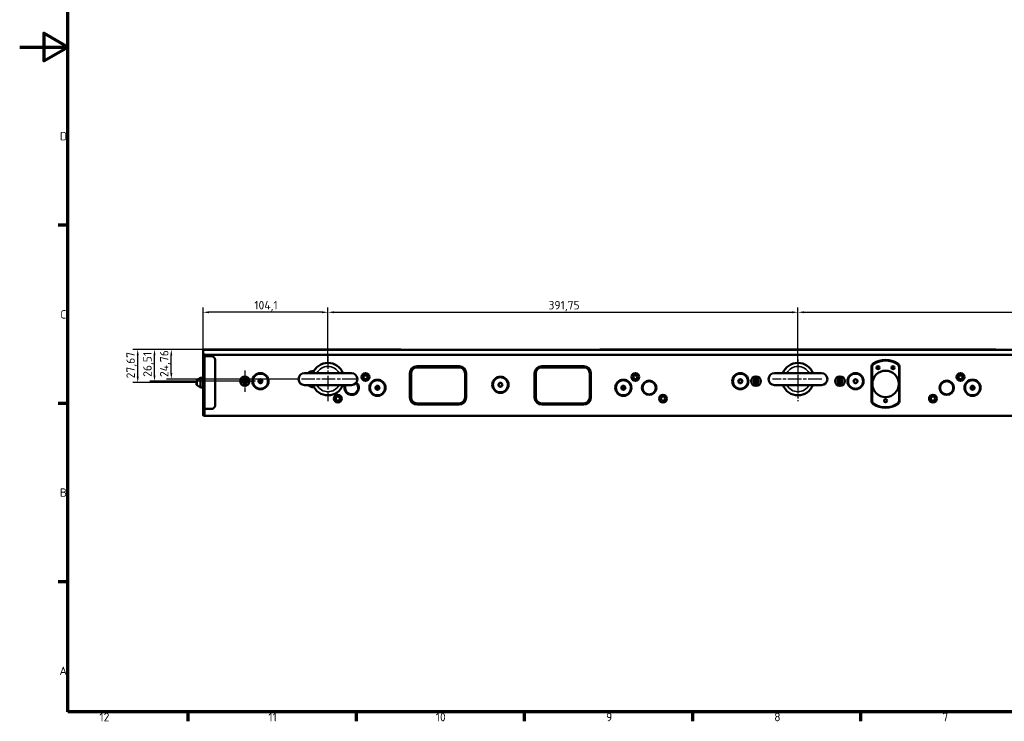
# Model space of a CAD drawing. Header units: millimetres. Extents: x 0 to 5372, y -189 to 1188.
# Tile 1 of 30: x 0 to 821, y 32 to 617. Entities that reach past the tile are written whole.
import ezdxf

# ---------------------------------------------------------------- set-up
doc = ezdxf.new("R2010")
doc.units = ezdxf.units.MM
doc.header["$LTSCALE"] = 2
doc.linetypes.add('CHAIN', pattern=[0.3543, 0.2362, -0.0295, 0.0591, -0.0295])
doc.layers.get('0').update_dxf_attribs({"lineweight": 25})
for name, color, linetype, lineweight in [('Bemaßung (ISO)', 7, 'Continuous', 25), ('Mittelpunktmarkierung (ISO)', 7, 'Continuous', 25), ('Rahmen (ISO)', 7, 'Continuous', 70), ('Sichtbar (ISO)', 7, 'Continuous', 50), ('Sichtbar schmal (ISO)', 7, 'Continuous', 35)]:
    doc.layers.add(name, color=color, linetype=linetype, lineweight=lineweight)
doc.styles.add('Notiztext (DIN)', font='isocpeur.ttf')
doc.dimstyles.new('Standard (DIN)', dxfattribs={"dimscale": 2, "dimtxt": 3.5, "dimasz": 2.5, "dimexe": 2, "dimexo": 0.5, "dimgap": 0.5, "dimtad": 1, "dimrnd": 1e-08, "dimtxsty": 'Notiztext (DIN)', "dimcen": 0.09, "dimdle": 10, "dimclrd": 256, "dimclre": 256, "dimclrt": 256, "dimadec": 0, "dimazin": 0, "dimtfac": 1, "dimtmove": 0, "dimatfit": 3, "dimfxl": 1, "dimtolj": 1, "dimtzin": 0, "dimlwd": -1, "dimlwe": -1, "dimarcsym": 0})

# ---------------------------------------------------------------- blocks, each defined once
blk = doc.blocks.new('Ränder Vorgaberahmen')
at = {"layer": 'Rahmen (ISO)'}
for p, q in [((20, 222.75), (16.1, 222.75)), ((20, 148.5), (16.1, 148.5)), ((20, 74.25), (16.1, 74.25)), ((70.08, 20), (70.08, 16.1)), ((140.17, 20), (140.17, 16.1)), ((210.25, 20), (210.25, 16.1)), ((280.33, 20), (280.33, 16.1)), ((350.42, 20), (350.42, 16.1))]:
    blk.add_line(p, q, dxfattribs=at)
at = {"layer": 'Rahmen (ISO)', "flags": 128}
for points in [[(20, 20), (20, 574), (821, 574), (821, 20), (20, 20)], [(0, 297), (20, 297), (10, 302.77), (10, 291.23), (20, 297)]]:
    blk.add_lwpolyline(points, dxfattribs=at)
at = {"layer": 'Rahmen (ISO)', "char_height": 3.5, "attachment_point": 7, "style": 'Notiztext (DIN)'}
for s, insert in [('D', (16.75, 258.13)), ('C', (16.93, 183.88)), ('B', (16.75, 109.63)), ('A', (16.58, 35.38)), ('12', (33.24, 16.1)), ('11', (103.67, 16.1)), ('10', (173.41, 16.1)), ('9', (244.37, 16.1)), ('8', (314.45, 16.1)), ('7', (384.53, 16.1))]:
    blk.add_mtext(s, dxfattribs=dict(at, insert=insert))
blk = doc.blocks.new('*D21')
at = {"layer": 'Bemaßung (ISO)', "transparency": 16777216}
for p, q in [((256.93, 331.84), (256.93, 377.03)), ((261.93, 373.03), (643.68, 373.03)), ((648.68, 331.84), (648.68, 377.03))]:
    blk.add_line(p, q, dxfattribs=at)
for points in [[(261.93, 373.86), (261.93, 372.19), (256.93, 373.03)], [(643.68, 373.86), (643.68, 372.19), (648.68, 373.03)]]:
    blk.add_solid(points, dxfattribs=at)
at = {"layer": 'Defpoints', "color": 0, "transparency": 16777216}
for p in [(648.68, 373.03), (256.93, 330.84), (648.68, 330.84)]:
    blk.add_point(p, dxfattribs=at)
at = {"layer": 'Bemaßung (ISO)', "transparency": 16777216, "insert": (440.75, 382.43), "char_height": 7, "attachment_point": 1, "style": 'Notiztext (DIN)'}
blk.add_mtext('\\A1;391,75', dxfattribs=at)
blk = doc.blocks.new('*D22')
at = {"layer": 'Bemaßung (ISO)', "transparency": 16777216}
for p, q in [((648.68, 331.84), (648.68, 377.03)), ((653.68, 373.03), (1036.93, 373.03)), ((1041.93, 332.09), (1041.93, 377.03))]:
    blk.add_line(p, q, dxfattribs=at)
for points in [[(653.68, 373.86), (653.68, 372.19), (648.68, 373.03)], [(1036.93, 373.86), (1036.93, 372.19), (1041.93, 373.03)]]:
    blk.add_solid(points, dxfattribs=at)
at = {"layer": 'Defpoints', "color": 0, "transparency": 16777216}
for p in [(1041.93, 373.03), (648.68, 330.84), (1041.93, 331.09)]:
    blk.add_point(p, dxfattribs=at)
at = {"layer": 'Bemaßung (ISO)', "transparency": 16777216, "insert": (832.55, 382.43), "char_height": 7, "attachment_point": 1, "style": 'Notiztext (DIN)'}
blk.add_mtext('\\A1;393,26', dxfattribs=at)
blk = doc.blocks.new('*D23')
at = {"layer": 'Bemaßung (ISO)', "transparency": 16777216}
for p, q in [((152.83, 337.43), (152.83, 377.03)), ((251.93, 373.03), (157.83, 373.03)), ((256.93, 331.84), (256.93, 377.03))]:
    blk.add_line(p, q, dxfattribs=at)
for points in [[(157.83, 373.86), (157.83, 372.19), (152.83, 373.03)], [(251.93, 373.86), (251.93, 372.19), (256.93, 373.03)]]:
    blk.add_solid(points, dxfattribs=at)
at = {"layer": 'Defpoints', "color": 0, "transparency": 16777216}
for p in [(152.83, 373.03), (152.83, 336.43), (256.93, 330.84)]:
    blk.add_point(p, dxfattribs=at)
at = {"layer": 'Bemaßung (ISO)', "transparency": 16777216, "insert": (195.58, 382.43), "char_height": 7, "attachment_point": 1, "style": 'Notiztext (DIN)'}
blk.add_mtext('\\A1;104,1', dxfattribs=at)
blk = doc.blocks.new('*D34')
at = {"layer": 'Bemaßung (ISO)', "transparency": 16777216}
for p, q in [((152.33, 342.11), (94.37, 342.11)), ((98.37, 319.43), (98.37, 337.11)), ((146.33, 314.43), (94.37, 314.43))]:
    blk.add_line(p, q, dxfattribs=at)
for points in [[(97.53, 337.11), (99.2, 337.11), (98.37, 342.11)], [(97.53, 319.43), (99.2, 319.43), (98.37, 314.43)]]:
    blk.add_solid(points, dxfattribs=at)
at = {"layer": 'Defpoints', "color": 0, "transparency": 16777216}
for p in [(98.37, 342.11), (153.33, 342.11), (147.33, 314.43)]:
    blk.add_point(p, dxfattribs=at)
at = {"layer": 'Bemaßung (ISO)', "transparency": 16777216, "insert": (88.97, 317.92), "char_height": 7, "attachment_point": 1, "rotation": 90, "style": 'Notiztext (DIN)'}
blk.add_mtext('\\A1;27,67', dxfattribs=at)
blk = doc.blocks.new('*D35')
at = {"layer": 'Bemaßung (ISO)', "transparency": 16777216}
for p, q in [((152.33, 342.11), (108.37, 342.11)), ((112.37, 320.59), (112.37, 337.11)), ((182.68, 315.59), (108.37, 315.59))]:
    blk.add_line(p, q, dxfattribs=at)
for points in [[(111.53, 337.11), (113.2, 337.11), (112.37, 342.11)], [(111.53, 320.59), (113.2, 320.59), (112.37, 315.59)]]:
    blk.add_solid(points, dxfattribs=at)
at = {"layer": 'Defpoints', "color": 0, "transparency": 16777216}
for p in [(112.37, 342.11), (153.33, 342.11), (183.68, 315.59)]:
    blk.add_point(p, dxfattribs=at)
at = {"layer": 'Bemaßung (ISO)', "transparency": 16777216, "insert": (102.97, 319.2), "char_height": 7, "attachment_point": 1, "rotation": 90, "style": 'Notiztext (DIN)'}
blk.add_mtext('\\A1;26,51', dxfattribs=at)
blk = doc.blocks.new('*D36')
at = {"layer": 'Bemaßung (ISO)', "transparency": 16777216}
for p, q in [((152.33, 342.11), (122.37, 342.11)), ((126.37, 322.34), (126.37, 337.11)), ((231.43, 317.34), (122.37, 317.34))]:
    blk.add_line(p, q, dxfattribs=at)
for points in [[(125.53, 337.11), (127.2, 337.11), (126.37, 342.11)], [(125.53, 322.34), (127.2, 322.34), (126.37, 317.34)]]:
    blk.add_solid(points, dxfattribs=at)
at = {"layer": 'Defpoints', "color": 0, "transparency": 16777216}
for p in [(126.37, 342.11), (153.33, 342.11), (232.43, 317.34)]:
    blk.add_point(p, dxfattribs=at)
at = {"layer": 'Bemaßung (ISO)', "transparency": 16777216, "insert": (116.97, 319.03), "char_height": 7, "attachment_point": 1, "rotation": 90, "style": 'Notiztext (DIN)'}
blk.add_mtext('\\A1;24,76', dxfattribs=at)

msp = doc.modelspace()

# ---------------------------------------------------------------- linework, layer by layer
at = {"layer": 'Mittelpunktmarkierung (ISO)', "linetype": 'CHAIN', "ltscale": 23.990969}
for p, q in [((256.926, 337.142), (256.926, 298.843)), ((648.676, 333.685), (648.676, 298.843)), ((280.076, 317.343), (234.92, 317.343)), ((668.607, 317.343), (627.403, 317.343))]:
    msp.add_line(p, q, dxfattribs=at)
at = {"layer": 'Mittelpunktmarkierung (ISO)', "linetype": 'CHAIN', "ltscale": 10.000767}
for p, q in [((187.676, 324.593), (187.676, 306.593)), ((196.676, 315.593), (178.676, 315.593))]:
    msp.add_line(p, q, dxfattribs=at)
at = {"layer": 'Sichtbar (ISO)'}
for p, q in [((152.826, 341.607), (153.326, 342.107)), ((153.326, 341.846), (152.826, 341.346)), ((152.826, 341.607), (152.826, 341.346)), ((152.826, 341.346), (152.826, 340.765)), ((152.826, 336.433), (152.826, 340.765)), ((153.326, 341.846), (153.326, 342.107)), ((317.676, 342.107), (153.326, 342.107)), ((153.326, 341.846), (1144.026, 341.846)), ((154.326, 337.52), (1143.026, 337.52)), ((317.676, 342.107), (317.676, 341.846)), ((317.936, 341.846), (317.676, 342.107)), ((483.416, 341.846), (483.676, 342.107)), ((483.676, 341.846), (483.676, 342.107)), ((813.676, 342.107), (483.676, 342.107)), ((813.676, 342.107), (813.676, 341.846)), ((813.936, 341.846), (813.676, 342.107)), ((152.826, 336.433), (154.326, 336.433)), ((154.326, 336.433), (152.826, 336.433)), ((152.826, 292.433), (152.826, 336.433)), ((154.326, 336.433), (159.826, 336.433)), ((159.826, 336.433), (154.326, 336.433)), ((162.826, 333.433), (162.826, 295.433)), ((162.826, 295.433), (162.826, 333.433)), ((276.426, 322.343), (237.426, 322.343)), ((244.926, 324.093), (245.235, 324.093)), ((244.96, 323.593), (244.926, 323.593)), ((289.348, 320.393), (287.005, 320.393)), ((287.054, 320.436), (287.071, 320.436)), ((287.071, 320.436), (287.585, 320.453)), ((287.071, 320.393), (287.071, 320.436)), ((287.823, 320.771), (288.673, 320.771)), ((288.517, 320.809), (287.835, 320.809)), ((289.309, 320.393), (289.309, 320.427)), ((325.176, 302.093), (325.176, 322.093)), ((326.176, 322.093), (326.176, 302.093)), ((331.176, 328.093), (366.176, 328.093)), ((366.176, 327.093), (331.176, 327.093)), ((371.176, 302.093), (371.176, 322.093)), ((372.176, 322.093), (372.176, 302.093)), ((429.176, 302.093), (429.176, 322.093)), ((430.176, 322.093), (430.176, 302.093)), ((435.176, 328.093), (470.177, 328.093)), ((470.177, 327.093), (435.176, 327.093)), ((475.177, 302.093), (475.177, 322.093)), ((476.177, 322.093), (476.177, 302.093)), ((514.348, 320.393), (512.005, 320.393)), ((512.68, 320.771), (513.529, 320.771)), ((513.517, 320.809), (512.835, 320.809)), ((513.768, 320.453), (514.281, 320.436)), ((514.281, 320.436), (514.298, 320.436)), ((514.281, 320.436), (514.281, 320.393)), ((668.176, 322.343), (629.176, 322.343)), ((709.926, 299.364), (709.926, 327.322)), ((710.426, 327.322), (710.426, 299.364)), ((716.673, 326.933), (714.179, 326.933)), ((729.173, 326.933), (726.679, 326.933)), ((732.926, 299.364), (732.926, 327.322)), ((733.426, 327.322), (733.426, 299.364)), ((785.348, 320.393), (783.005, 320.393)), ((783.054, 320.436), (783.071, 320.436)), ((783.071, 320.436), (783.585, 320.453)), ((783.071, 320.393), (783.071, 320.436)), ((783.823, 320.771), (784.673, 320.771)), ((784.517, 320.809), (783.835, 320.809)), ((785.309, 320.393), (785.309, 320.427)), ((147.326, 315.617), (147.326, 313.248)), ((148.826, 317.278), (150.826, 318.433)), ((148.826, 317.278), (148.826, 317.178)), ((150.826, 310.433), (150.826, 318.433)), ((152.826, 318.433), (150.826, 318.433)), ((186.926, 317.733), (186.926, 316.777)), ((186.926, 316.777), (186.926, 314.408)), ((186.926, 314.408), (186.926, 313.453)), ((188.426, 316.777), (188.426, 317.733)), ((188.426, 316.777), (188.426, 314.408)), ((188.426, 313.453), (188.426, 314.408)), ((200.476, 317.231), (200.476, 313.955)), ((200.776, 313.946), (200.776, 317.24)), ((237.426, 312.343), (276.426, 312.343)), ((612.926, 317.733), (612.926, 316.777)), ((612.926, 316.777), (612.926, 314.408)), ((612.926, 314.408), (612.926, 313.453)), ((614.426, 316.777), (614.426, 317.733)), ((614.426, 316.777), (614.426, 314.408)), ((614.426, 313.453), (614.426, 314.408)), ((629.176, 312.343), (668.176, 312.343)), ((682.926, 317.733), (682.926, 316.777)), ((682.926, 316.777), (682.926, 314.408)), ((682.926, 314.408), (682.926, 313.453)), ((684.426, 316.777), (684.426, 317.733)), ((684.426, 316.777), (684.426, 314.408)), ((684.426, 313.453), (684.426, 314.408)), ((148.826, 311.688), (148.826, 311.588)), ((148.826, 311.588), (150.826, 310.433)), ((152.826, 310.433), (150.826, 310.433)), ((244.926, 311.093), (244.96, 311.093)), ((245.235, 310.593), (244.926, 310.593)), ((297.476, 311.587), (297.476, 308.599)), ((297.564, 308.561), (297.564, 311.625)), ((297.893, 308.467), (297.893, 311.718)), ((299.176, 308.78), (299.176, 311.405)), ((502.176, 308.78), (502.176, 311.405)), ((503.46, 308.467), (503.46, 311.718)), ((503.788, 311.625), (503.788, 308.561)), ((503.876, 311.587), (503.876, 308.599)), ((793.476, 311.587), (793.476, 308.599)), ((793.564, 308.561), (793.564, 311.625)), ((793.893, 308.467), (793.893, 311.718)), ((795.176, 308.78), (795.176, 311.405)), ((331.176, 297.093), (366.176, 297.093)), ((366.176, 296.093), (331.176, 296.093)), ((435.176, 297.093), (470.177, 297.093)), ((470.177, 296.093), (435.176, 296.093)), ((154.326, 292.433), (152.826, 292.433)), ((152.826, 287.346), (152.826, 292.433)), ((152.826, 292.433), (154.326, 292.433)), ((152.826, 287.346), (152.826, 287.259)), ((153.326, 286.846), (152.826, 287.346)), ((152.826, 287.259), (153.326, 286.759)), ((159.826, 292.433), (154.326, 292.433)), ((159.826, 292.433), (154.326, 292.433)), ((153.326, 286.846), (154.326, 286.846)), ((153.326, 286.759), (153.326, 286.846)), ((183.676, 286.759), (153.326, 286.759)), ((154.326, 286.846), (1143.026, 286.846)), ((183.676, 286.846), (183.676, 286.759)), ((183.763, 286.846), (183.676, 286.759)), ((339.589, 286.846), (339.676, 286.759)), ((339.676, 286.759), (339.676, 286.846)), ((461.676, 286.759), (339.676, 286.759)), ((461.676, 286.846), (461.676, 286.759)), ((461.763, 286.846), (461.676, 286.759)), ((587.589, 286.846), (587.676, 286.759)), ((587.676, 286.759), (587.676, 286.846)), ((623.176, 286.759), (587.676, 286.759)), ((623.176, 286.846), (623.176, 286.759)), ((623.263, 286.846), (623.176, 286.759)), ((674.089, 286.846), (674.176, 286.759)), ((674.176, 286.759), (674.176, 286.846)), ((709.676, 286.759), (674.176, 286.759)), ((709.676, 286.846), (709.676, 286.759)), ((709.763, 286.846), (709.676, 286.759))]:
    msp.add_line(p, q, dxfattribs=at)
for centre, radius in [((200.676, 315.593), 6.75), ((200.676, 315.593), 6.25), ((288.176, 319.093), 3.25), ((288.176, 319.093), 1.75), ((513.176, 319.093), 3.25), ((513.176, 319.093), 1.75), ((600.676, 315.593), 6.75), ((600.676, 315.593), 6.25), ((696.676, 315.593), 6.75), ((696.676, 315.593), 6.25), ((721.676, 313.343), 11), ((715.426, 326.843), 1.25), ((727.926, 326.843), 1.25), ((784.176, 319.093), 3.25), ((784.176, 319.093), 1.75), ((187.676, 315.593), 4), ((200.676, 315.593), 1.65), ((298.176, 310.093), 6.75), ((298.176, 310.093), 6.25), ((400.676, 312.593), 6.75), ((400.676, 312.593), 6.25), ((400.676, 312.593), 1.65), ((400.676, 312.593), 1.5), ((503.176, 310.093), 6.75), ((503.176, 310.093), 6.25), ((524.676, 310.093), 6), ((524.676, 310.093), 5.5), ((600.676, 315.593), 1.65), ((600.676, 315.593), 1.5), ((613.676, 315.593), 4), ((683.676, 315.593), 4), ((696.676, 315.593), 1.65), ((696.676, 315.593), 1.5), ((772.676, 310.093), 6), ((772.676, 310.093), 5.5), ((794.176, 310.093), 6.75), ((794.176, 310.093), 6.25), ((265.176, 301.093), 3.25), ((298.176, 310.093), 1.65), ((503.176, 310.093), 1.65), ((536.176, 301.093), 3.25), ((761.176, 301.093), 3.25), ((794.176, 310.093), 1.65), ((265.176, 301.093), 1.75), ((536.176, 301.093), 1.75), ((721.676, 299.343), 1.25), ((761.176, 301.093), 1.75)]:
    msp.add_circle(centre, radius, dxfattribs=at)
for centre, radius, start, end in [((159.826, 333.433), 3, 0, 90), ((159.826, 333.433), 3, 0, 90), ((256.926, 317.343), 13.5, 21.738461, 158.261539), ((648.676, 317.343), 13.5, 21.738461, 158.261539), ((713.426, 327.322), 3.5, 123.985541, 180), ((713.426, 327.322), 3, 123.985541, 180), ((721.676, 315.084), 18.259, 56.014459, 123.985541), ((721.676, 315.084), 17.759, 56.014459, 123.985541), ((729.926, 327.322), 3, 0, 56.014459), ((729.926, 327.322), 3.5, 0, 56.014459), ((237.426, 317.343), 5, 90, 270), ((244.926, 317.343), 6.75, 90, 132.205446), ((244.926, 317.343), 6.25, 90, 126.869898), ((276.426, 317.343), 5, 270, 90), ((331.176, 322.093), 6, 90, 180), ((331.176, 322.093), 5, 90, 180), ((366.176, 322.093), 6, 0, 90), ((366.176, 322.093), 5, 0, 90), ((435.176, 322.093), 6, 90, 180), ((435.176, 322.093), 5, 90, 180), ((470.177, 322.093), 6, 0, 90), ((470.177, 322.093), 5, 0, 90), ((629.176, 317.343), 5, 90, 270), ((668.176, 317.343), 5, 270, 90), ((187.676, 315.593), 2.845, 74.716656, 105.283344), ((187.676, 315.593), 2.845, 254.716656, 285.283344), ((244.926, 317.343), 6.75, 227.794554, 270), ((244.926, 317.343), 6.25, 233.130102, 270), ((256.926, 317.343), 13.5, 201.738461, 338.261539), ((276.676, 310.093), 6, 157.975687, 48.935776), ((276.676, 310.093), 5.5, 155.85226, 48.466602), ((613.676, 315.593), 2.845, 74.716656, 105.283344), ((613.676, 315.593), 2.845, 254.716656, 285.283344), ((648.676, 317.343), 13.5, 201.738461, 338.261539), ((683.676, 315.593), 2.845, 74.716656, 105.283344), ((683.676, 315.593), 2.845, 254.716656, 285.283344), ((294.176, 310.093), 2.7, 342.213065, 17.786935), ((294.176, 310.093), 3, 338.160436, 21.839564), ((298.176, 310.093), 1.5, 311.810315, 48.189685), ((503.176, 310.093), 1.5, 131.810315, 228.189685), ((507.176, 310.093), 3, 158.160436, 201.839564), ((507.176, 310.093), 2.7, 162.213065, 197.786935), ((790.176, 310.093), 2.7, 342.213065, 17.786935), ((790.176, 310.093), 3, 338.160436, 21.839564), ((794.176, 310.093), 1.5, 311.810315, 48.189685), ((331.176, 302.093), 6, 180, 270), ((331.176, 302.093), 5, 180, 270), ((366.176, 302.093), 6, 270, 0), ((366.176, 302.093), 5, 270, 0), ((435.176, 302.093), 6, 180, 270), ((435.176, 302.093), 5, 180, 270), ((470.177, 302.093), 6, 270, 0), ((470.177, 302.093), 5, 270, 0), ((713.426, 299.364), 3.5, 180, 236.014459), ((713.426, 299.364), 3, 180, 236.014459), ((721.676, 311.602), 18.259, 236.014459, 303.985541), ((721.676, 311.602), 17.759, 236.014459, 303.985541), ((729.926, 299.364), 3, 303.985541, 0), ((729.926, 299.364), 3.5, 303.985541, 0), ((159.826, 295.433), 3, 270, 0), ((159.826, 295.433), 3, 270, 0)]:
    msp.add_arc(centre, radius, start, end, dxfattribs=at)
for centre, major_axis, ratio, start_param, end_param in [((154.326, 340.765), (0, -3.245), 0.4622461, 4.712389, 6.2831853), ((287.584, 319.953), (-0.459, -0.24), 0.957304, 3.7158853, 4.2480136), ((287.823, 320.271), (-0.3, -0.4), 0.9990488, 2.460521, 3.7845517), ((513.53, 320.271), (-0.3, 0.4), 0.9990488, 5.6402262, 6.964257), ((513.768, 319.953), (0.459, -0.24), 0.957304, 2.0351717, 2.5673), ((783.584, 319.953), (-0.459, -0.24), 0.957304, 3.7158853, 4.2480136), ((783.823, 320.271), (-0.3, -0.4), 0.9990488, 2.460521, 3.7845517)]:
    msp.add_ellipse(centre, major_axis=major_axis, ratio=ratio, start_param=start_param, end_param=end_param, dxfattribs=at)
for points, knots in [([(147.326, 315.617), (147.326, 315.763), (147.356, 315.936), (147.458, 316.193), (147.541, 316.324), (147.686, 316.474), (147.755, 316.528), (147.826, 316.573)], [0.65623248, 0.65623248, 0.65623248, 0.65623248, 0.70002151, 0.70002151, 0.73905839, 0.73905839, 0.76244097, 0.76244097, 0.76244097, 0.76244097]), ([(147.826, 312.293), (147.755, 312.338), (147.686, 312.392), (147.541, 312.541), (147.458, 312.673), (147.356, 312.93), (147.326, 313.103), (147.326, 313.248)], [0.32049, 0.32049, 0.32049, 0.32049, 0.34387258, 0.34387258, 0.38290945, 0.38290945, 0.42669849, 0.42669849, 0.42669849, 0.42669849])]:
    msp.add_open_spline(points, degree=3, knots=knots, dxfattribs=at)
for points, weights in [([(148.826, 317.178), (148.264, 316.841), (147.826, 316.573)], [1.09655479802, 1.10582889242, 1.09960415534]), ([(147.826, 312.293), (148.264, 312.025), (148.826, 311.688)], [1.09960415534, 1.10582889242, 1.09655479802]), ([(186.926, 318.338), (186.926, 318.001), (186.926, 317.733)], [1.09655479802, 1.10582889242, 1.09960415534]), ([(186.926, 313.453), (186.926, 313.185), (186.926, 312.848)], [1.09960415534, 1.10582889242, 1.09655479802]), ([(188.426, 318.338), (188.426, 318.001), (188.426, 317.733)], [1.09655479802, 1.10582889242, 1.09960415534]), ([(188.426, 313.453), (188.426, 313.185), (188.426, 312.848)], [1.09960415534, 1.10582889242, 1.09655479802]), ([(612.926, 318.338), (612.926, 318.001), (612.926, 317.733)], [1.09655479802, 1.10582889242, 1.09960415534]), ([(612.926, 313.453), (612.926, 313.185), (612.926, 312.848)], [1.09960415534, 1.10582889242, 1.09655479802]), ([(614.426, 318.338), (614.426, 318.001), (614.426, 317.733)], [1.09655479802, 1.10582889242, 1.09960415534]), ([(614.426, 313.453), (614.426, 313.185), (614.426, 312.848)], [1.09960415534, 1.10582889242, 1.09655479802]), ([(682.926, 318.338), (682.926, 318.001), (682.926, 317.733)], [1.09655479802, 1.10582889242, 1.09960415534]), ([(682.926, 313.453), (682.926, 313.185), (682.926, 312.848)], [1.09960415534, 1.10582889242, 1.09655479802]), ([(684.426, 318.338), (684.426, 318.001), (684.426, 317.733)], [1.09655479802, 1.10582889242, 1.09960415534]), ([(684.426, 313.453), (684.426, 313.185), (684.426, 312.848)], [1.09960415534, 1.10582889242, 1.09655479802])]:
    msp.add_rational_spline(points, weights, degree=2, dxfattribs=at)
at = {"layer": 'Sichtbar schmal (ISO)'}
for p, q in [((154.326, 337.52), (154.326, 336.433)), ((154.326, 336.433), (154.326, 292.433)), ((711.47, 330.224), (711.749, 329.809)), ((731.883, 330.224), (731.603, 329.809)), ((244.926, 323.593), (244.926, 324.093)), ((287.585, 320.453), (287.823, 320.771)), ((325.176, 322.093), (326.176, 322.093)), ((331.176, 327.093), (331.176, 328.093)), ((366.176, 327.093), (366.176, 328.093)), ((371.176, 322.093), (372.176, 322.093)), ((430.176, 322.093), (429.176, 322.093)), ((435.176, 327.093), (435.176, 328.093)), ((470.177, 327.093), (470.177, 328.093)), ((475.177, 322.093), (476.177, 322.093)), ((513.529, 320.771), (513.768, 320.453)), ((709.926, 327.322), (710.426, 327.322)), ((716.038, 327.933), (714.814, 327.933)), ((728.538, 327.933), (727.314, 327.933)), ((732.926, 327.322), (733.426, 327.322)), ((783.585, 320.453), (783.823, 320.771)), ((147.826, 312.293), (147.826, 316.573)), ((244.926, 311.093), (244.926, 310.593)), ((325.176, 302.093), (326.176, 302.093)), ((331.176, 296.093), (331.176, 297.093)), ((366.176, 296.093), (366.176, 297.093)), ((371.176, 302.093), (372.176, 302.093)), ((429.176, 302.093), (430.176, 302.093)), ((435.176, 296.093), (435.176, 297.093)), ((470.177, 296.093), (470.177, 297.093)), ((476.177, 302.093), (475.177, 302.093)), ((709.926, 299.364), (710.426, 299.364)), ((711.749, 296.877), (711.47, 296.462)), ((731.603, 296.877), (731.883, 296.462)), ((732.926, 299.364), (733.426, 299.364)), ((154.326, 292.433), (154.326, 286.846))]:
    msp.add_line(p, q, dxfattribs=at)
for centre, radius, start, end in [((256.926, 317.343), 10.5, 28.43689, 151.56311), ((648.676, 317.343), 10.5, 28.43689, 151.56311), ((187.676, 315.593), 2.268, 109.310979, 250.689021), ((187.676, 315.593), 1.402, 122.342498, 237.657502), ((187.676, 315.593), 2.268, 289.310979, 70.689021), ((187.676, 315.593), 1.402, 302.342498, 57.657502), ((256.926, 317.343), 10.5, 208.43689, 331.56311), ((613.676, 315.593), 2.268, 109.310979, 250.689021), ((613.676, 315.593), 1.402, 122.342498, 237.657502), ((613.676, 315.593), 2.268, 289.310979, 70.689021), ((613.676, 315.593), 1.402, 302.342498, 57.657502), ((648.676, 317.343), 10.5, 208.43689, 331.56311), ((683.676, 315.593), 2.268, 109.310979, 250.689021), ((683.676, 315.593), 1.402, 122.342498, 237.657502), ((683.676, 315.593), 2.268, 289.310979, 70.689021), ((683.676, 315.593), 1.402, 302.342498, 57.657502)]:
    msp.add_arc(centre, radius, start, end, dxfattribs=at)

# ---------------------------------------------------------------- block references
at = {"xscale": 2, "yscale": 2, "zscale": 2}
msp.add_blockref('Ränder Vorgaberahmen', (0, 0), dxfattribs=at)

# ---------------------------------------------------------------- dimensions: what is measured, and where the dimension line sits
at = {"layer": 'Bemaßung (ISO)'}
dim = msp.add_linear_dim(base=(152.826, 373.028), p1=(256.926, 330.843), p2=(152.826, 336.433), dimstyle='Standard (DIN)', override={"dimgap": 0.5, "dimdec": 2, "dimtol": 0, "dimlim": 0, "dimtp": 0, "dimtm": 0, "dimtdec": 2, "dimtofl": 0, "dimatfit": 1}, dxfattribs=at)
dim.commit()
dim.dimension.update_dxf_attribs({"geometry": '*D23', "text_midpoint": (204.856, 373.028), "dimtype": 160})
for base, p1, p2, angle, picture, middle in [((648.676, 373.028), (256.926, 330.843), (648.676, 330.843), 180, '*D21', (452.821, 373.028)), ((1041.9314, 373.0281), (648.6762, 330.8429), (1041.9314, 331.0929), 180, '*D22', (845.3238, 373.0281)), ((98.367, 342.107), (147.326, 314.433), (153.326, 342.107), 90, '*D34', (98.367, 328.25)), ((112.367, 342.107), (183.676, 315.593), (153.326, 342.107), 90, '*D35', (112.367, 328.83)), ((126.367, 342.107), (232.426, 317.343), (153.326, 342.107), 90, '*D36', (126.367, 329.705))]:
    dim = msp.add_linear_dim(base=base, p1=p1, p2=p2, angle=angle, dimstyle='Standard (DIN)', override={"dimgap": 0.5, "dimdec": 2, "dimtol": 0, "dimlim": 0, "dimtp": 0, "dimtm": 0, "dimtdec": 2, "dimtofl": 0, "dimatfit": 1}, dxfattribs=at)
    dim.commit()
    dim.dimension.update_dxf_attribs({"geometry": picture, "text_midpoint": middle, "dimtype": 160})

doc.saveas('drawing.dxf')
